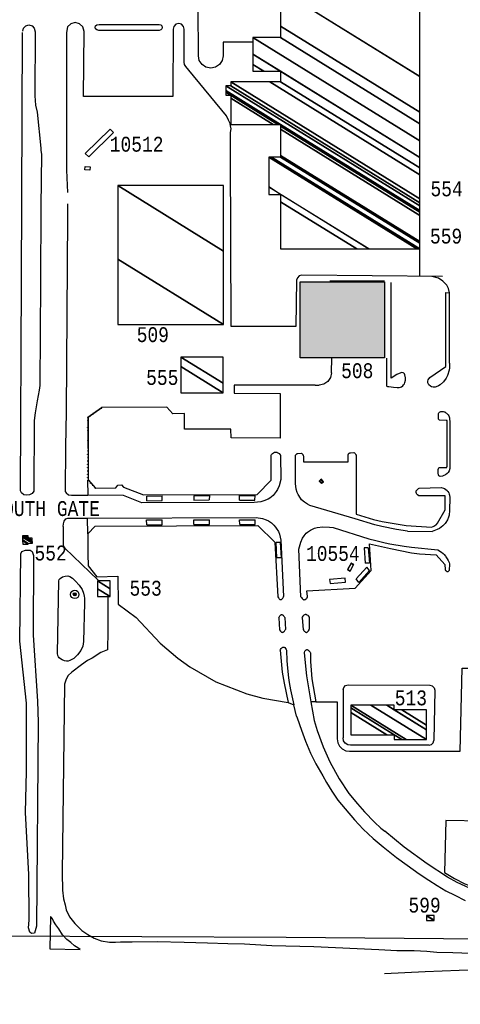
# Model space of a CAD drawing. Extents: x -0.5 to 41.9, y -0.5 to 29.8.
# Tile 91 of 128: x 11.9 to 12.4, y 2.6 to 3.7. Entities that reach past the tile are written whole.
import ezdxf
from ezdxf.enums import TextEntityAlignment as Align

# ---------------------------------------------------------------- set-up
doc = ezdxf.new("R2010")
doc.units = 0
doc.header["$MEASUREMENT"] = 0
doc.linetypes.add('DASHDOT', pattern=[1, 0.5, -0.25, 0, -0.25])
for name, color, linetype in [('11', 2, 'CONTINUOUS'), ('21', 5, 'CONTINUOUS'), ('23', 1, 'CONTINUOUS'), ('31', 2, 'DASHDOT')]:
    doc.layers.add(name, color=color, linetype=linetype)
doc.styles.add('MONOTXT', font='MONOTXT', dxfattribs={"height": 0.2})

msp = doc.modelspace()

# ---------------------------------------------------------------- linework, layer by layer
at = {"layer": '11'}
for p, q in [((12.1133, 3.6914), (12.1132, 3.7455)), ((11.9133, 3.4362), (11.9144, 3.7177)), ((12.1414, 3.7068), (12.1413, 3.6914)), ((12.174, 3.7068), (12.1414, 3.7068)), ((12.1143, 3.686), (12.1133, 3.6914)), ((12.1174, 3.6815), (12.1143, 3.686)), ((12.1403, 3.686), (12.1372, 3.6815)), ((12.1413, 3.6914), (12.1403, 3.686)), ((12.1219, 3.6784), (12.1174, 3.6815)), ((12.1273, 3.6774), (12.1219, 3.6784)), ((12.1327, 3.6784), (12.1273, 3.6774)), ((12.1372, 3.6815), (12.1327, 3.6784)), ((11.9354, 3.5207), (11.9349, 3.4362)), ((12.3893, 3.4418), (12.2301, 3.4432)), ((12.2244, 3.4376), (12.2236, 3.3852)), ((12.2619, 3.4368), (12.3236, 3.4368)), ((12.3314, 3.3267), (12.3314, 3.4351)), ((12.3929, 3.3398), (12.3929, 3.4235)), ((12.3929, 3.4235), (12.3972, 3.4234)), ((12.2639, 3.3327), (12.2642, 3.3498)), ((12.3258, 3.3492), (12.3258, 3.3231)), ((12.375, 3.3275), (12.3929, 3.3398)), ((12.2453, 3.3189), (12.1536, 3.3189)), ((12.1536, 3.3189), (12.1539, 3.3099)), ((12.2453, 3.3189), (12.2499, 3.3189)), ((12.1539, 3.3099), (12.2057, 3.3093)), ((12.2057, 3.3093), (12.2059, 3.2589)), ((11.9638, 3.2886), (11.963, 3.249)), ((12.0775, 3.2939), (12.0037, 3.2935)), ((12.0846, 3.2865), (12.0775, 3.2939)), ((12.0978, 3.2868), (12.0846, 3.2865)), ((12.0975, 3.269), (12.0978, 3.2868)), ((12.1501, 3.269), (12.0975, 3.269)), ((12.1505, 3.2591), (12.1501, 3.269)), ((12.2059, 3.2589), (12.1505, 3.2591)), ((12.2258, 3.2417), (12.2295, 3.2418)), ((12.2853, 3.2425), (12.289, 3.2426)), ((12.1957, 3.2113), (12.1955, 3.2397)), ((12.2063, 3.2395), (12.2065, 3.2121)), ((12.223, 3.2076), (12.223, 3.2389)), ((12.2322, 3.2387), (12.2321, 3.2322)), ((12.2321, 3.2322), (12.2825, 3.2323)), ((12.2825, 3.2323), (12.2825, 3.2397)), ((12.2916, 3.2396), (12.2917, 3.173)), ((11.9881, 3.2115), (11.9882, 3.1944)), ((12.1797, 3.1951), (12.1957, 3.2113)), ((11.9966, 3.2022), (12.02, 3.2028)), ((12.02, 3.2028), (12.0223, 3.2059)), ((12.0223, 3.2059), (12.0263, 3.2061)), ((12.0263, 3.2061), (12.0287, 3.2034)), ((12.0287, 3.2034), (12.0513, 3.1948)), ((12.363, 3.2025), (12.3878, 3.2031)), ((12.0285, 3.1941), (11.9882, 3.1944)), ((12.0494, 3.1857), (12.0285, 3.1941)), ((12.1762, 3.1861), (12.0494, 3.1857)), ((12.0513, 3.1948), (12.1797, 3.1951)), ((12.0549, 3.1934), (12.0724, 3.1937)), ((12.055, 3.1882), (12.0549, 3.1934)), ((12.055, 3.1882), (12.0725, 3.1884)), ((12.0725, 3.1884), (12.0724, 3.1937)), ((12.1083, 3.1937), (12.1081, 3.1889)), ((12.1081, 3.1889), (12.1255, 3.189)), ((12.1083, 3.1937), (12.1257, 3.1939)), ((12.1257, 3.1939), (12.1255, 3.189)), ((12.1597, 3.1889), (12.1597, 3.1941)), ((12.1597, 3.1941), (12.1774, 3.1939)), ((12.1597, 3.1889), (12.1773, 3.1887)), ((12.1773, 3.1887), (12.1774, 3.1939)), ((12.3921, 3.1935), (12.3624, 3.1938)), ((12.3923, 3.1777), (12.3921, 3.1935)), ((12.3975, 3.1918), (12.3973, 3.1771)), ((12.2907, 3.1678), (12.2456, 3.1808)), ((12.3836, 3.1627), (12.3923, 3.1777)), ((11.9883, 3.1509), (11.9881, 3.1683)), ((11.9882, 3.1683), (12.1786, 3.1692)), ((12.055, 3.1608), (12.0548, 3.1664)), ((12.0548, 3.1664), (12.0722, 3.1664)), ((12.0724, 3.1608), (12.0722, 3.1664)), ((12.1082, 3.1612), (12.1082, 3.1664)), ((12.1082, 3.1664), (12.1257, 3.1664)), ((12.1257, 3.1613), (12.1257, 3.1664)), ((12.16, 3.1613), (12.1599, 3.1665)), ((12.1599, 3.1665), (12.1774, 3.1665)), ((12.1776, 3.1613), (12.1774, 3.1665)), ((11.9604, 3.1589), (11.9605, 3.1386)), ((11.9967, 3.1593), (12.1804, 3.1602)), ((12.055, 3.1608), (12.0724, 3.1608)), ((12.1082, 3.1612), (12.1257, 3.1613)), ((12.16, 3.1613), (12.1776, 3.1613)), ((12.1804, 3.1602), (12.1999, 3.1414)), ((12.3496, 3.1538), (12.3774, 3.1534)), ((12.1999, 3.1414), (12.2033, 3.0795)), ((12.2059, 3.1411), (12.2012, 3.1409)), ((12.202, 3.1234), (12.2012, 3.1409)), ((12.2059, 3.1411), (12.2067, 3.1236)), ((12.2066, 3.1437), (12.2096, 3.0798)), ((12, 3.0983), (11.9622, 3.1346)), ((12.2293, 3.0793), (12.2267, 3.1334)), ((12.3054, 3.135), (12.3007, 3.135)), ((12.3007, 3.135), (12.3019, 3.1177)), ((12.3054, 3.135), (12.3067, 3.1177)), ((12.3088, 3.1092), (12.3068, 3.1395)), ((12.2067, 3.1236), (12.202, 3.1234)), ((12.3821, 3.1271), (12.3918, 3.116)), ((12.2906, 3.0893), (12.3088, 3.1092)), ((12.3037, 3.113), (12.2916, 3.0997)), ((12.2948, 3.0957), (12.3069, 3.1091)), ((12.3067, 3.1177), (12.3019, 3.1177)), ((12.3069, 3.1091), (12.3037, 3.113)), ((12.3918, 3.116), (12.3921, 3.1102)), ((12.397, 3.1169), (12.3969, 3.1094)), ((12.2948, 3.0957), (12.2916, 3.0997)), ((12.236, 3.0864), (12.2906, 3.0893)), ((12.2368, 3.0799), (12.236, 3.0864)), ((12.0227, 3.071), (12.043, 3.056)), ((12.2043, 3.0558), (12.205, 3.0422)), ((12.2109, 3.056), (12.2117, 3.0426)), ((12.2769, 2.9743), (12.2769, 2.92)), ((12.2825, 2.9799), (12.3748, 2.9795)), ((12.3804, 2.9738), (12.3796, 2.9171)), ((12.2148, 2.9598), (12.2213, 2.9575)), ((12.2462, 2.9609), (12.2403, 2.9608)), ((12.2462, 2.9609), (12.2701, 2.9608)), ((12.2701, 2.9608), (12.2701, 2.9189)), ((12.374, 2.9116), (12.2853, 2.9116)), ((12.2724, 2.8736), (12.2833, 2.8571)), ((12.2833, 2.8571), (12.293, 2.8453)), ((12.293, 2.8453), (12.301, 2.8362)), ((12.301, 2.8362), (12.3125, 2.8248)), ((12.3125, 2.8248), (12.3197, 2.818)), ((12.3197, 2.818), (12.324, 2.8146)), ((12.3929, 2.8267), (12.3916, 2.7678)), ((12.5586, 2.8227), (12.3929, 2.8267)), ((12.3459, 2.7965), (12.324, 2.8146)), ((12.3721, 2.7774), (12.3459, 2.7965)), ((12.3949, 2.7625), (12.3721, 2.7774)), ((12.4057, 2.7566), (12.3949, 2.7625)), ((12.4287, 2.746), (12.4057, 2.7566))]:
    msp.add_line(p, q, dxfattribs=at)
for points in [[(11.9147, 3.7192), (11.9157, 3.7227), (11.9183, 3.7253), (11.9218, 3.7262), (11.9253, 3.7253), (11.9278, 3.7227), (11.9288, 3.7185), (11.9284, 3.6462), (11.9292, 3.6353), (11.9311, 3.6277), (11.9352, 3.5868), (11.9354, 3.5843)], [(12.2236, 3.3852), (12.1504, 3.3853), (12.1495, 3.5809), (12.1498, 3.6046), (12.1502, 3.6089), (12.1498, 3.612), (12.1491, 3.6147), (12.1475, 3.6186), (12.1452, 3.6233), (12.1025, 3.675), (12.0993, 3.6792), (12.0978, 3.6816), (12.0974, 3.6843), (12.0972, 3.7215), (12.0964, 3.7246), (12.0942, 3.7269), (12.0911, 3.7277), (12.088, 3.7269), (12.0857, 3.7246), (12.0849, 3.7215), (12.0846, 3.6454), (11.9836, 3.6454), (11.9841, 3.7188), (11.9828, 3.7239), (11.9791, 3.7276), (11.974, 3.7289), (11.969, 3.7276), (11.9653, 3.7239), (11.9643, 3.7178), (11.9642, 3.5623), (11.9645, 3.5534), (11.9653, 3.5367)], [(12.0691, 3.72), (12.0006, 3.72), (11.9984, 3.7205), (11.9971, 3.7217), (11.9967, 3.7234), (11.9971, 3.7251), (11.9984, 3.7263), (12.0011, 3.7267), (12.0691, 3.7268), (12.0708, 3.7263), (12.072, 3.7251), (12.0724, 3.7234), (12.072, 3.7217), (12.0708, 3.7205), (12.0691, 3.72)], [(11.9354, 3.5843), (11.9358, 3.5802), (11.9354, 3.5207)], [(11.9655, 3.524), (11.9653, 3.5096), (11.9638, 3.2886)], [(12.3972, 3.3439), (12.3972, 3.4231), (12.3962, 3.4281), (12.3941, 3.4321), (12.3895, 3.4365), (12.3846, 3.4397), (12.3774, 3.4418), (12.3636, 3.4422), (12.3636, 3.4725)], [(12.2301, 3.4432), (12.2273, 3.4424), (12.2252, 3.4404), (12.2244, 3.4376)], [(11.9349, 3.4362), (11.9342, 3.3186), (11.9333, 3.3132), (11.931, 3.3013), (11.9288, 3.2877), (11.9278, 3.279), (11.9274, 3.1991), (11.9254, 3.1962), (11.9224, 3.1948), (11.9188, 3.1944), (11.9159, 3.1948), (11.9132, 3.197), (11.9123, 3.1995), (11.9133, 3.4362)], [(12.3972, 3.3439), (12.3972, 3.3385), (12.3968, 3.3359), (12.3948, 3.3297), (12.3933, 3.3267), (12.3904, 3.3227), (12.3868, 3.3193), (12.3848, 3.318), (12.3822, 3.3168), (12.3808, 3.3165), (12.3787, 3.3165), (12.3769, 3.3171), (12.3757, 3.3177), (12.3738, 3.3194), (12.3726, 3.3216), (12.3726, 3.3235), (12.3731, 3.3247), (12.375, 3.3275)], [(12.2639, 3.3327), (12.2628, 3.3274), (12.2597, 3.3229), (12.2552, 3.3199), (12.2499, 3.3189)], [(12.3258, 3.3231), (12.3259, 3.32), (12.3261, 3.3182), (12.3265, 3.3176), (12.327, 3.3173), (12.3286, 3.3173), (12.3338, 3.3167), (12.3381, 3.3161), (12.3401, 3.3161), (12.3419, 3.3165), (12.3428, 3.3169), (12.3445, 3.3182), (12.3452, 3.3191), (12.3462, 3.3205), (12.3467, 3.3218), (12.3473, 3.3245), (12.3474, 3.3272), (12.3468, 3.3304), (12.3462, 3.3316), (12.3454, 3.3325), (12.3447, 3.3328), (12.3431, 3.333), (12.3401, 3.3321), (12.3376, 3.3308), (12.3314, 3.3267)], [(12.0039, 3.2931), (11.9885, 3.2821), (11.9886, 3.2117), (11.997, 3.2025)], [(12.004, 3.2931), (11.9886, 3.2821), (11.9887, 3.2117), (11.997, 3.2026)], [(12.3947, 3.2783), (12.3944, 3.2787), (12.394, 3.2789), (12.3934, 3.279), (12.3859, 3.2792), (12.3855, 3.2794), (12.385, 3.28), (12.3848, 3.2805), (12.3847, 3.2812), (12.3846, 3.2867), (12.385, 3.2877), (12.3858, 3.2883), (12.3866, 3.2887), (12.3875, 3.2889), (12.3901, 3.289), (12.391, 3.2888), (12.3918, 3.2885), (12.3932, 3.2876), (12.3938, 3.2872), (12.3948, 3.2861), (12.3955, 3.2852), (12.3963, 3.2841), (12.3969, 3.2829), (12.3972, 3.2819), (12.3973, 3.2805), (12.3974, 3.2779), (12.3976, 3.2245), (12.3967, 3.2221), (12.3957, 3.2202), (12.3944, 3.2189), (12.3925, 3.2173), (12.3909, 3.2165), (12.3894, 3.2159), (12.3866, 3.2157), (12.386, 3.2158), (12.3852, 3.2163), (12.3846, 3.2173), (12.3844, 3.2193), (12.3842, 3.2234), (12.3846, 3.2245), (12.3851, 3.2253), (12.386, 3.2256), (12.3869, 3.2258), (12.3936, 3.2258), (12.394, 3.2259), (12.3943, 3.2263), (12.3944, 3.2268), (12.3947, 3.2783)], [(11.963, 3.249), (11.9627, 3.1987), (11.9638, 3.197), (11.9666, 3.1949), (11.9698, 3.1944), (11.9723, 3.1944), (11.9882, 3.1944)], [(12.1955, 3.2397), (12.196, 3.2404), (12.1968, 3.2412), (12.1972, 3.2415), (12.1983, 3.2423), (12.199, 3.2427), (12.1995, 3.2429), (12.2002, 3.243), (12.2005, 3.2431), (12.2012, 3.2431), (12.202, 3.2429), (12.2024, 3.2427), (12.2037, 3.242), (12.2046, 3.2414), (12.2057, 3.2402), (12.2063, 3.2395)], [(12.223, 3.2389), (12.2232, 3.2395), (12.2234, 3.2398), (12.2236, 3.2401), (12.224, 3.2406), (12.2245, 3.241), (12.2247, 3.2412), (12.2251, 3.2414), (12.2258, 3.2417)], [(12.2295, 3.2418), (12.2301, 3.2414), (12.2305, 3.2412), (12.2307, 3.241), (12.2312, 3.2406), (12.2315, 3.2401), (12.2317, 3.2398), (12.2319, 3.2394), (12.2322, 3.2387)], [(12.2825, 3.2397), (12.2827, 3.2403), (12.2829, 3.2406), (12.2831, 3.241), (12.2835, 3.2415), (12.2839, 3.2419), (12.2842, 3.242), (12.2846, 3.2423), (12.2853, 3.2425)], [(12.289, 3.2426), (12.2896, 3.2423), (12.29, 3.242), (12.2902, 3.2418), (12.2907, 3.2414), (12.291, 3.2409), (12.2912, 3.2407), (12.2914, 3.2402), (12.2916, 3.2396)], [(12.2065, 3.2121), (12.2047, 3.205), (12.2029, 3.2008), (12.2014, 3.1984), (12.1979, 3.1941), (12.1942, 3.1912), (12.1921, 3.1899), (12.1874, 3.188), (12.184, 3.187), (12.1762, 3.1861)], [(12.2456, 3.1808), (12.2394, 3.1829), (12.2367, 3.1842), (12.2331, 3.1865), (12.23, 3.1893), (12.2287, 3.1909), (12.226, 3.1951), (12.225, 3.1974), (12.2239, 3.2012), (12.223, 3.2076)], [(12.3624, 3.1938), (12.3609, 3.195), (12.3603, 3.1956), (12.3597, 3.1965), (12.3593, 3.1974), (12.3593, 3.1979), (12.3594, 3.1988), (12.3596, 3.1993), (12.36, 3.1999), (12.3609, 3.201), (12.3622, 3.202), (12.363, 3.2025)], [(12.3878, 3.2031), (12.3904, 3.2023), (12.3916, 3.2018), (12.3931, 3.2008), (12.3944, 3.1997), (12.395, 3.1991), (12.3955, 3.1984), (12.396, 3.1975), (12.3963, 3.197), (12.3969, 3.1954), (12.3972, 3.1943), (12.3975, 3.1918)], [(12.3973, 3.1771), (12.3966, 3.172), (12.396, 3.1697), (12.3948, 3.1665), (12.3931, 3.1636), (12.3921, 3.1623), (12.3897, 3.1596), (12.3857, 3.1567), (12.3834, 3.1555), (12.3795, 3.154), (12.3774, 3.1534)], [(11.9604, 3.1589), (11.9608, 3.1619), (11.9615, 3.165), (11.9635, 3.1675), (11.9657, 3.1683), (11.9702, 3.1683), (11.9882, 3.1683), (11.9882, 3.1683)], [(12.1786, 3.1692), (12.1859, 3.168), (12.1901, 3.1665), (12.1927, 3.1653), (12.1958, 3.1633), (12.1972, 3.1621), (12.1987, 3.1606), (12.2006, 3.1584), (12.2014, 3.1572), (12.2037, 3.1533), (12.2049, 3.1503), (12.2066, 3.1437)], [(12.3496, 3.1538), (12.3371, 3.1556), (12.3207, 3.1589), (12.3127, 3.1609), (12.2907, 3.1678)], [(12.2917, 3.173), (12.3112, 3.1669), (12.3211, 3.1645), (12.3483, 3.1602), (12.377, 3.1584)], [(12.377, 3.1584), (12.3788, 3.159), (12.3796, 3.1593), (12.3807, 3.16), (12.3817, 3.1608), (12.3824, 3.1613), (12.3836, 3.1627)], [(11.9967, 3.1593), (11.9883, 3.1509), (11.9885, 3.1278)], [(12.2267, 3.1334), (12.229, 3.1413), (12.2311, 3.1458), (12.2327, 3.1484), (12.2353, 3.1514), (12.2367, 3.1527), (12.2399, 3.155), (12.2447, 3.1572), (12.2474, 3.1579), (12.2541, 3.1588), (12.2617, 3.1584), (12.2658, 3.1577)], [(12.2658, 3.1577), (12.3059, 3.1451)], [(12.3059, 3.1451), (12.3138, 3.143), (12.3244, 3.1405), (12.3297, 3.1394), (12.3461, 3.1367), (12.3543, 3.1357)], [(11.9116, 3.0295), (11.9125, 3.1281), (11.9136, 3.1306), (11.9179, 3.1324), (11.923, 3.1322), (11.9253, 3.1306), (11.9271, 3.1261), (11.9264, 3.0363), (11.9316, 2.9615), (11.9322, 2.9377), (11.9302, 2.707), (11.928, 2.6992), (11.9246, 2.6987), (11.9226, 2.7003), (11.9212, 2.7052), (11.9221, 2.714), (11.9217, 2.7654), (11.9179, 2.8355), (11.919, 2.8818), (11.919, 2.9592), (11.9116, 3.0295)], [(11.9605, 3.1386), (11.961, 3.1364), (11.9622, 3.1346)], [(12.3068, 3.1395), (12.3303, 3.134), (12.3541, 3.1294), (12.3633, 3.1282), (12.3821, 3.1271)], [(12.3543, 3.1357), (12.3839, 3.1327)], [(12.3839, 3.1327), (12.3881, 3.1298), (12.39, 3.1283), (12.3911, 3.1272), (12.3925, 3.1256), (12.3931, 3.1248), (12.3947, 3.1224), (12.3957, 3.1206), (12.3966, 3.1182), (12.397, 3.1169)], [(11.9885, 3.1278), (11.9886, 3.1147), (11.9985, 3.1021), (12.0223, 3.1029), (12.0227, 3.071)], [(12.3921, 3.1102), (12.3927, 3.1094), (12.3929, 3.1091), (12.3934, 3.1087), (12.3938, 3.1084), (12.394, 3.1082), (12.3944, 3.1081), (12.3946, 3.1081), (12.395, 3.1081), (12.3952, 3.1081), (12.3955, 3.1082), (12.3956, 3.1083), (12.396, 3.1085), (12.3963, 3.1088), (12.3969, 3.1094)], [(11.9833, 3.0288), (11.9826, 3.0237), (11.9804, 3.0187), (11.9768, 3.0138), (11.9727, 3.0098), (11.9695, 3.0081), (11.9681, 3.0075), (11.9663, 3.0069), (11.9642, 3.0067), (11.9619, 3.0072), (11.9593, 3.0082), (11.9573, 3.0094), (11.956, 3.0105), (11.9551, 3.0116), (11.9545, 3.0132), (11.9542, 3.0152), (11.9554, 3.0974), (11.9559, 3.0991), (11.957, 3.1003), (11.9597, 3.1019), (11.9626, 3.1029), (11.9656, 3.1033), (11.9681, 3.1024), (11.9711, 3.1004), (11.9745, 3.0973), (11.9786, 3.0925), (11.9818, 3.0877), (11.9833, 3.0838), (11.9842, 3.0803), (11.9844, 3.078), (11.9844, 3.0752), (11.9846, 3.0728), (11.9833, 3.0288)], [(12.2793, 3.1006), (12.2617, 3.0991), (12.2617, 3.0991), (12.2621, 3.0946), (12.2621, 3.0946), (12.2797, 3.0961), (12.2797, 3.0961), (12.2793, 3.1006)], [(12.011, 3.0793), (12.011, 3.0405), (12.0107, 3.0196), (12.0031, 3.0164), (11.9934, 3.0102), (11.9881, 3.0074), (11.9811, 3.0025), (11.9704, 2.9942), (11.9663, 2.9904), (11.9637, 2.9865), (11.962, 2.9807), (11.9594, 2.7668), (11.9597, 2.7476), (11.961, 2.7379), (11.9626, 2.7313), (11.9638, 2.7256), (11.9678, 2.7174), (11.9736, 2.7099), (11.9814, 2.702), (11.9883, 2.6976), (11.9956, 2.6935), (12.0034, 2.6904), (12.0129, 2.6891), (12.0198, 2.6891), (12.0252, 2.6893), (12.0383, 2.6894), (12.0669, 2.6897), (12.0971, 2.6891), (12.1235, 2.6882), (12.1467, 2.6875), (12.1653, 2.6869), (12.1962, 2.6853), (12.2438, 2.684), (12.3172, 2.6806)], [(12.2033, 3.0795), (12.204, 3.0783), (12.2043, 3.0779), (12.2048, 3.0773), (12.2055, 3.0766), (12.2059, 3.0764), (12.2064, 3.0763), (12.2066, 3.0763), (12.2069, 3.0764), (12.2074, 3.0766), (12.2076, 3.0767), (12.2083, 3.0774), (12.2087, 3.0781), (12.209, 3.0786), (12.2094, 3.0794), (12.2096, 3.0798)], [(12.2293, 3.0793), (12.2297, 3.0787), (12.2305, 3.0776), (12.2313, 3.0769), (12.2318, 3.0765), (12.2322, 3.0764), (12.2326, 3.0762), (12.2329, 3.0762), (12.2335, 3.0763), (12.2338, 3.0764), (12.2342, 3.0766), (12.2351, 3.0773), (12.2357, 3.078), (12.2361, 3.0785), (12.2366, 3.0794), (12.2368, 3.0799)], [(12.0425, 3.0564), (12.07, 3.0269), (12.0899, 3.0101), (12.1038, 3.0002), (12.1332, 2.9835), (12.1679, 2.9699), (12.1862, 2.965), (12.2148, 2.9598)], [(12.2043, 3.0558), (12.2047, 3.0566), (12.2053, 3.0578), (12.206, 3.0587), (12.2065, 3.0591), (12.2068, 3.0593), (12.2072, 3.0594), (12.2075, 3.0595), (12.2081, 3.0593), (12.2085, 3.0592), (12.209, 3.0588), (12.2097, 3.058), (12.2101, 3.0574), (12.2107, 3.0565), (12.2109, 3.056)], [(12.2305, 3.0558), (12.231, 3.0566), (12.2316, 3.0576), (12.2319, 3.058), (12.2329, 3.059), (12.2335, 3.0594), (12.2339, 3.0596), (12.2345, 3.0597), (12.2347, 3.0597), (12.2352, 3.0596), (12.2357, 3.0594), (12.236, 3.0593), (12.2369, 3.0586), (12.2374, 3.0579), (12.2386, 3.0563)], [(12.2305, 3.0558), (12.2318, 3.0425)], [(12.2386, 3.0563), (12.2387, 3.0428)], [(12.205, 3.0422), (12.206, 3.0407), (12.2066, 3.0402), (12.2073, 3.0396), (12.2081, 3.0394), (12.2085, 3.0393), (12.209, 3.0394), (12.2096, 3.0398), (12.21, 3.04), (12.2107, 3.0408), (12.2114, 3.042), (12.2117, 3.0426)], [(12.2318, 3.0425), (12.2326, 3.0413), (12.233, 3.0408), (12.2336, 3.0402), (12.2344, 3.0396), (12.235, 3.0394), (12.2352, 3.0393), (12.2356, 3.0393), (12.2361, 3.0395), (12.2368, 3.0398), (12.2371, 3.0401), (12.2377, 3.0409), (12.2384, 3.0421), (12.2387, 3.0428)], [(12.2059, 3.0191), (12.2063, 3.0198), (12.207, 3.021), (12.2078, 3.0219), (12.2083, 3.0223), (12.2086, 3.0225), (12.2091, 3.0226), (12.2093, 3.0226), (12.2101, 3.0225), (12.2104, 3.0224), (12.211, 3.022), (12.2118, 3.0212), (12.2127, 3.02), (12.2131, 3.0193)], [(12.2059, 3.0191), (12.2082, 2.9942), (12.2101, 2.9818), (12.2148, 2.9598)], [(12.2131, 3.0193), (12.2134, 3.007), (12.214, 2.9988), (12.2152, 2.988), (12.2159, 2.9826), (12.2174, 2.9742), (12.2213, 2.9575)], [(12.2328, 3.016), (12.2331, 3.0167), (12.2337, 3.018), (12.2344, 3.0189), (12.2349, 3.0193), (12.2352, 3.0195), (12.2356, 3.0197), (12.2359, 3.0198), (12.2364, 3.0198), (12.2367, 3.0197), (12.2372, 3.0195), (12.2381, 3.0188), (12.2387, 3.0181), (12.2396, 3.0169), (12.24, 3.0162)], [(12.2328, 3.016), (12.2356, 2.9903), (12.2403, 2.9608)], [(12.24, 3.0162), (12.2402, 3.0064), (12.2417, 2.9868), (12.2429, 2.9782), (12.2462, 2.9609)], [(12.2842, 2.9048), (12.4094, 2.9049), (12.4113, 2.9987), (12.4528, 2.9987)], [(12.2769, 2.9743), (12.2776, 2.9771), (12.2797, 2.9792), (12.2825, 2.9799)], [(12.3748, 2.9795), (12.3776, 2.9787), (12.3797, 2.9767), (12.3804, 2.9738)], [(12.2243, 2.9444), (12.2213, 2.9575)], [(12.2403, 2.9608), (12.2441, 2.9396), (12.2441, 2.9396), (12.2477, 2.9284), (12.2477, 2.9284), (12.2544, 2.91), (12.2544, 2.91), (12.2618, 2.893), (12.2618, 2.893), (12.2724, 2.8736)], [(12.2243, 2.9444), (12.2249, 2.9427), (12.2297, 2.9288), (12.2344, 2.9163), (12.2401, 2.9028), (12.2462, 2.8907), (12.254, 2.8769), (12.2581, 2.8695), (12.264, 2.8598), (12.2708, 2.8497), (12.2791, 2.8396), (12.2898, 2.8274), (12.2997, 2.8166), (12.311, 2.8062), (12.3222, 2.7966), (12.3372, 2.7848), (12.3493, 2.7761), (12.3628, 2.7664), (12.3738, 2.759), (12.3833, 2.7531), (12.3931, 2.7471), (12.4032, 2.742), (12.4147, 2.7362)], [(12.2701, 2.9189), (12.2708, 2.9145), (12.2728, 2.9106), (12.2759, 2.9075), (12.2798, 2.9055), (12.2842, 2.9048)], [(12.2853, 2.9116), (12.2821, 2.9122), (12.2793, 2.914), (12.2775, 2.9168), (12.2769, 2.92)], [(12.374, 2.9116), (12.3768, 2.9123), (12.3788, 2.9143), (12.3796, 2.9171)], [(11.946, 2.718), (11.9453, 2.6814), (11.9795, 2.6807), (11.977, 2.6826), (11.9734, 2.6849), (11.9692, 2.6885), (11.9646, 2.6921), (11.9598, 2.6971), (11.9556, 2.7039), (11.9522, 2.7087), (11.9497, 2.7125), (11.9483, 2.7152), (11.9474, 2.7169), (11.946, 2.718)], [(12.3172, 2.6806), (12.3377, 2.6796), (12.3572, 2.6794), (12.3716, 2.6786), (12.383, 2.6776), (12.4011, 2.6772), (12.4211, 2.6766), (12.44, 2.6757), (12.4538, 2.6757), (12.4704, 2.6755), (12.525, 2.6754), (12.5974, 2.6748), (12.6723, 2.674), (13.1644, 2.6672)], [(12.3236, 2.6536), (12.3696, 2.6557), (12.408, 2.6572), (12.4241, 2.6578), (12.4403, 2.6584), (12.4589, 2.6587), (12.4859, 2.6592), (12.5069, 2.6594), (12.559, 2.6593), (12.5615, 2.6576), (12.5638, 2.6545), (12.5669, 2.6501), (12.5705, 2.6448), (12.5751, 2.6379), (12.5791, 2.6309), (12.5819, 2.6187)]]:
    msp.add_lwpolyline(points, dxfattribs=at)
for points in [[(11.9944, 3.2863), (11.9947, 3.2865), (11.9944, 3.2869), (11.9941, 3.2867)], [(11.9947, 3.2865), (11.9944, 3.2863), (11.9945, 3.2862), (11.9948, 3.2864)], [(11.9977, 3.2887), (11.9976, 3.2886), (11.9973, 3.289), (11.9974, 3.2891)], [(11.9977, 3.2886), (11.9976, 3.2885), (11.9976, 3.2885), (11.9978, 3.2886)], [(12.0007, 3.2909), (12.0006, 3.2907), (12.0003, 3.2911), (12.0005, 3.2912)], [(12.0008, 3.2908), (12.0006, 3.2907), (12.0007, 3.2906), (12.0008, 3.2907)], [(12.0036, 3.2929), (12.0039, 3.2931), (12.0037, 3.2935), (12.0033, 3.2933)], [(12.004, 3.2931), (12.0036, 3.2929), (12.0037, 3.2928), (12.004, 3.293)], [(11.9885, 3.2821), (11.9883, 3.282), (11.9881, 3.2824), (11.9882, 3.2825)], [(11.9886, 3.2784), (11.9886, 3.2788), (11.9881, 3.2788), (11.9881, 3.2784)], [(11.9886, 3.2749), (11.9886, 3.2747), (11.9881, 3.2747), (11.9881, 3.2749)], [(11.9885, 3.282), (11.9884, 3.2819), (11.9884, 3.2819), (11.9886, 3.282)], [(11.9886, 3.2788), (11.9886, 3.2784), (11.9887, 3.2784), (11.9887, 3.2788)], [(11.9886, 3.2749), (11.9886, 3.2747), (11.9887, 3.2747), (11.9887, 3.2749)], [(11.9915, 3.2842), (11.9914, 3.2841), (11.9911, 3.2845), (11.9912, 3.2846)], [(11.9915, 3.2842), (11.9914, 3.2841), (11.9914, 3.284), (11.9916, 3.2841)], [(11.9886, 3.2712), (11.9886, 3.271), (11.9881, 3.271), (11.9881, 3.2712)], [(11.9886, 3.2671), (11.9886, 3.2674), (11.9881, 3.2674), (11.9881, 3.2671)], [(11.9886, 3.2635), (11.9886, 3.2633), (11.9881, 3.2633), (11.9881, 3.2635)], [(11.9886, 3.2712), (11.9886, 3.271), (11.9887, 3.271), (11.9887, 3.2712)], [(11.9886, 3.2674), (11.9886, 3.2671), (11.9887, 3.2671), (11.9887, 3.2674)], [(11.9886, 3.2635), (11.9886, 3.2633), (11.9887, 3.2633), (11.9887, 3.2635)], [(11.9886, 3.2598), (11.9886, 3.2596), (11.9881, 3.2596), (11.9881, 3.2598)], [(11.9886, 3.2557), (11.9886, 3.2561), (11.9881, 3.2561), (11.9881, 3.2557)], [(11.9886, 3.2522), (11.9886, 3.252), (11.9881, 3.252), (11.9881, 3.2522)], [(11.9886, 3.2598), (11.9886, 3.2596), (11.9887, 3.2596), (11.9887, 3.2598)], [(11.9886, 3.2561), (11.9886, 3.2557), (11.9887, 3.2557), (11.9887, 3.2561)], [(11.9886, 3.2522), (11.9886, 3.252), (11.9887, 3.252), (11.9887, 3.2522)], [(11.9886, 3.2485), (11.9886, 3.2483), (11.9881, 3.2483), (11.9881, 3.2485)], [(11.9886, 3.2444), (11.9886, 3.2447), (11.9881, 3.2447), (11.9881, 3.2444)], [(11.9886, 3.2408), (11.9886, 3.2406), (11.9881, 3.2406), (11.9881, 3.2408)], [(11.9886, 3.2485), (11.9886, 3.2483), (11.9887, 3.2483), (11.9887, 3.2485)], [(11.9886, 3.2447), (11.9886, 3.2444), (11.9887, 3.2444), (11.9887, 3.2447)], [(11.9886, 3.2408), (11.9886, 3.2406), (11.9887, 3.2406), (11.9887, 3.2408)], [(11.9886, 3.2371), (11.9886, 3.2369), (11.9881, 3.2369), (11.9881, 3.2371)], [(11.9886, 3.233), (11.9886, 3.2334), (11.9881, 3.2334), (11.9881, 3.233)], [(11.9886, 3.2295), (11.9886, 3.2293), (11.9881, 3.2293), (11.9881, 3.2295)], [(11.9886, 3.2371), (11.9886, 3.2369), (11.9887, 3.2369), (11.9887, 3.2371)], [(11.9886, 3.2334), (11.9886, 3.233), (11.9887, 3.233), (11.9887, 3.2334)], [(11.9886, 3.2295), (11.9886, 3.2293), (11.9887, 3.2293), (11.9887, 3.2295)], [(11.9886, 3.2257), (11.9886, 3.2255), (11.9881, 3.2255), (11.9881, 3.2257)], [(11.9886, 3.2216), (11.9886, 3.222), (11.9881, 3.222), (11.9881, 3.2216)], [(11.9886, 3.2181), (11.9886, 3.2179), (11.9881, 3.2179), (11.9881, 3.2181)], [(11.9886, 3.2257), (11.9886, 3.2255), (11.9887, 3.2255), (11.9887, 3.2257)], [(11.9886, 3.222), (11.9886, 3.2216), (11.9887, 3.2216), (11.9887, 3.222)], [(11.9886, 3.2181), (11.9886, 3.2179), (11.9887, 3.2179), (11.9887, 3.2181)], [(11.9886, 3.2144), (11.9886, 3.2142), (11.9881, 3.2142), (11.9881, 3.2144)], [(11.9887, 3.2144), (11.9887, 3.2142), (11.9887, 3.2142), (11.9887, 3.2144)], [(11.9893, 3.2109), (11.9891, 3.2112), (11.9887, 3.2109), (11.989, 3.2106)], [(11.9891, 3.2112), (11.9893, 3.2109), (11.9894, 3.211), (11.9892, 3.2113)], [(11.9917, 3.2083), (11.9918, 3.2082), (11.9915, 3.2078), (11.9914, 3.208)], [(11.9917, 3.2083), (11.9919, 3.2082), (11.9919, 3.2083), (11.9918, 3.2084)], [(11.9942, 3.2056), (11.9943, 3.2054), (11.994, 3.2051), (11.9939, 3.2052)], [(11.9942, 3.2056), (11.9944, 3.2054), (11.9944, 3.2055), (11.9943, 3.2056)], [(11.997, 3.2025), (11.9967, 3.2028), (11.9964, 3.2025), (11.9966, 3.2022)], [(11.9968, 3.2028), (11.997, 3.2026), (11.9971, 3.2026), (11.9968, 3.2029)], [(11.9727, 3.0825), (11.9727, 3.0815), (11.9733, 3.0816), (11.9733, 3.0825)], [(11.9732, 3.0833), (11.9742, 3.0829), (11.9743, 3.0831), (11.9733, 3.0835)], [(11.9747, 3.0818), (11.9736, 3.0811), (11.9734, 3.0815), (11.9745, 3.0821)]]:
    msp.add_lwpolyline(points, close=True, dxfattribs=at)
for centre, radius in [((11.9736, 3.0822), 0.00467), ((11.9736, 3.0823), 0.00171), ((11.9736, 3.0823), 0.00123)]:
    msp.add_circle(centre, radius, dxfattribs=at)
msp.add_arc((12.4974, 2.9313), 0.1948, 237.1043, 247.3811, dxfattribs=at)
at = {"layer": '21'}
for points in [[(11.9893, 3.577), (11.9854, 3.581), (12.0135, 3.6085), (12.0174, 3.6045), (11.9893, 3.577)], [(11.985, 3.5625), (11.9852, 3.566), (11.9908, 3.5656), (11.9906, 3.5621), (11.985, 3.5625)]]:
    msp.add_lwpolyline(points, dxfattribs=at)
msp.add_lwpolyline([(12.2282, 3.4357), (12.3236, 3.4357), (12.3236, 3.3498), (12.2282, 3.3498)], close=True, dxfattribs=at)
msp.add_solid([(12.2282, 3.4357), (12.3236, 3.4357), (12.2282, 3.3498), (12.3236, 3.3498)], dxfattribs=at)
at = {"layer": '31'}
msp.add_lwpolyline([(9.7642, 2.7061), (10.2751, 2.7025), (10.678, 2.7008), (10.9475, 2.7005), (11.5015, 2.6969), (11.8599, 2.6963), (12.2125, 2.6945), (12.7153, 2.6904), (13.6563, 2.6783)], dxfattribs=at)

# ---------------------------------------------------------------- texts
at = {"layer": '23', "style": 'MONOTXT', "width": 0.833333}
for s, p in [('10512', (12.0435, 3.5913)), ('554', (12.3939, 3.5407)), ('559', (12.3933, 3.4874)), ('509', (12.0618, 3.376)), ('508', (12.2929, 3.3352)), ('555', (12.0725, 3.3274)), ('SOUTH GATE', (11.9412, 3.1793)), ('552', (11.9463, 3.129)), ('10554', (12.2653, 3.1285)), ('553', (12.0537, 3.0892)), ('513', (12.3535, 2.9652)), ('599', (12.369, 2.7308))]:
    msp.add_text(s, height=0.01684, dxfattribs=at).set_placement(p, align=Align.MIDDLE)

# ---------------------------------------------------------------- meshes
at = {"layer": '11'}
mesh = msp.add_polyface(dxfattribs=at)
corners = [(12.2526, 3.2077), (12.2526, 3.2077), (12.2499, 3.2104), (12.2533, 3.2083), (12.2515, 3.2118), (12.2549, 3.2097), (12.2523, 3.2125)]
mesh.append_faces([[corners[k] for k in face] for face in [(0, 1, 3, 2), (2, 3, 5, 4), (4, 5, 6, 6)]], dxfattribs={"vtx0": -1, "vtx2": -1})
at = {"layer": '21'}
mesh = msp.add_polyface(dxfattribs=at)
corners = [(12.2063, 3.4729), (12.2924, 3.4729), (12.2063, 3.5263), (12.1928, 3.5346), (12.3059, 3.4729), (12.2063, 3.5346), (12.1928, 3.543), (12.3603, 3.4729), (12.1928, 3.5767), (12.3635, 3.4729), (12.196, 3.5767), (12.3635, 3.4793), (12.2063, 3.5767), (12.3635, 3.4813), (12.2063, 3.5787), (12.1499, 3.6137), (12.3635, 3.5109), (12.2063, 3.6084), (12.1977, 3.6137), (12.1499, 3.6434), (12.1442, 3.6469), (12.3635, 3.5144), (12.2063, 3.6119), (12.2033, 3.6137), (12.1499, 3.6469), (12.1442, 3.6503), (12.3635, 3.5163), (12.2063, 3.6137), (12.1442, 3.6522), (12.3635, 3.5216), (12.1442, 3.6575), (12.3635, 3.5251), (12.1499, 3.6575), (12.3635, 3.5296), (12.1499, 3.662), (12.3635, 3.5568), (12.1939, 3.662), (12.1748, 3.6738), (12.3635, 3.5645), (12.2063, 3.662), (12.1873, 3.6738), (12.1748, 3.6815), (12.3635, 3.5763), (12.2063, 3.6738), (12.1748, 3.6933), (12.3635, 3.595), (12.1748, 3.712), (12.3635, 3.6145), (12.2063, 3.712), (12.3635, 3.6275), (12.2063, 3.725), (12.1412, 3.7654), (12.3635, 3.6679), (12.2063, 3.7654), (12.1412, 3.8057), (12.1412, 3.9417), (12.3635, 3.8038), (12.1412, 3.9417), (12.3635, 3.9417)]
mesh.append_faces([[corners[k] for k in face] for face in [(0, 0, 1, 2), (3, 3, 5, 6), (2, 1, 4, 5), (6, 4, 7, 8), (8, 7, 9, 10), (10, 9, 11, 12), (12, 11, 13, 14), (15, 15, 18, 19), (14, 13, 16, 17), (20, 20, 24, 25), (19, 18, 23, 24), (17, 16, 21, 22), (25, 23, 27, 28), (22, 21, 26, 27), (28, 26, 29, 30), (30, 29, 31, 32), (32, 31, 33, 34), (34, 33, 35, 36), (37, 37, 40, 41), (36, 35, 38, 39), (41, 40, 43, 44), (39, 38, 42, 43), (44, 42, 45, 46), (46, 45, 47, 48), (48, 47, 49, 50), (51, 51, 53, 54), (50, 49, 52, 53), (54, 52, 56, 57), (55, 56, 58, 58)]], dxfattribs={"vtx0": -1, "vtx2": -1})
mesh = msp.add_polyface(dxfattribs=at)
corners = [(12.0221, 3.3873), (12.1417, 3.3873), (12.0221, 3.4614), (12.0221, 3.5445), (12.1417, 3.4703), (12.0221, 3.5445), (12.1417, 3.5445)]
mesh.append_faces([[corners[k] for k in face] for face in [(0, 0, 1, 2), (2, 1, 4, 5), (3, 4, 6, 6)]], dxfattribs={"vtx0": -1, "vtx2": -1})
mesh = msp.add_polyface(dxfattribs=at)
corners = [(12.0936, 3.3102), (12.1413, 3.3102), (12.0936, 3.3398), (12.0936, 3.3506), (12.1413, 3.321), (12.0936, 3.3506), (12.1413, 3.3506)]
mesh.append_faces([[corners[k] for k in face] for face in [(0, 0, 1, 2), (2, 1, 4, 5), (3, 4, 6, 6)]], dxfattribs={"vtx0": -1, "vtx2": -1})
mesh = msp.add_polyface(dxfattribs=at)
corners = [(11.9147, 3.1389), (11.9147, 3.1389), (11.9146, 3.143), (11.921, 3.139), (11.9146, 3.1439), (11.921, 3.1399), (11.9145, 3.147), (11.9257, 3.1401), (11.9145, 3.1483), (11.9257, 3.1414), (11.9169, 3.1484), (11.9211, 3.1458), (11.9256, 3.143), (11.921, 3.1485), (11.9252, 3.1459), (11.9256, 3.1457), (11.9256, 3.1459)]
mesh.append_faces([[corners[k] for k in face] for face in [(0, 1, 3, 2), (2, 3, 5, 4), (4, 5, 7, 6), (6, 7, 9, 8), (8, 9, 12, 10), (10, 11, 13, 13), (11, 12, 15, 14), (14, 15, 16, 16)]], dxfattribs={"vtx0": -1, "vtx2": -1})
mesh = msp.add_polyface(dxfattribs=at)
corners = [(12.2817, 3.1102), (12.2847, 3.1086), (12.2818, 3.1103), (12.286, 3.1175), (12.2888, 3.1158), (12.286, 3.1175), (12.2889, 3.1159)]
mesh.append_faces([[corners[k] for k in face] for face in [(0, 0, 1, 2), (2, 1, 4, 5), (3, 4, 6, 6)]], dxfattribs={"vtx0": -1, "vtx2": -1})
mesh = msp.add_polyface(dxfattribs=at)
corners = [(11.9994, 3.0798), (12.0136, 3.0798), (11.9994, 3.0886), (12.0136, 3.0798), (11.9994, 3.0975), (12.0136, 3.0887), (12.0136, 3.0975)]
mesh.append_faces([[corners[k] for k in face] for face in [(0, 0, 1, 2), (2, 3, 5, 4), (4, 5, 6, 6)]], dxfattribs={"vtx0": -1, "vtx2": -1})
mesh = msp.add_polyface(dxfattribs=at)
corners = [(12.2855, 2.9234), (12.3347, 2.9181), (12.3262, 2.9234), (12.2855, 2.9487), (12.3431, 2.9181), (12.3347, 2.9234), (12.2855, 2.9539), (12.2855, 2.9571), (12.3482, 2.9181), (12.2855, 2.9571), (12.3084, 2.9571), (12.3712, 2.9181), (12.3263, 2.9571), (12.3347, 2.9518), (12.3712, 2.9292), (12.3347, 2.9571), (12.3432, 2.9518), (12.3712, 2.9345), (12.3712, 2.9518)]
mesh.append_faces([[corners[k] for k in face] for face in [(0, 0, 2, 3), (3, 2, 5, 6), (1, 1, 4, 5), (6, 4, 8, 9), (7, 8, 11, 10), (10, 11, 14, 12), (12, 13, 15, 15), (13, 14, 17, 16), (16, 17, 18, 18)]], dxfattribs={"vtx0": -1, "vtx2": -1})
mesh = msp.add_polyface(dxfattribs=at)
corners = [(12.3713, 2.7135), (12.3798, 2.7135), (12.3713, 2.7187), (12.3798, 2.7139), (12.3713, 2.7191), (12.3798, 2.7191), (12.3798, 2.7191)]
mesh.append_faces([[corners[k] for k in face] for face in [(0, 0, 1, 2), (2, 1, 3, 4), (4, 3, 6, 5)]], dxfattribs={"vtx0": -1, "vtx2": -1})

doc.saveas('drawing.dxf')
